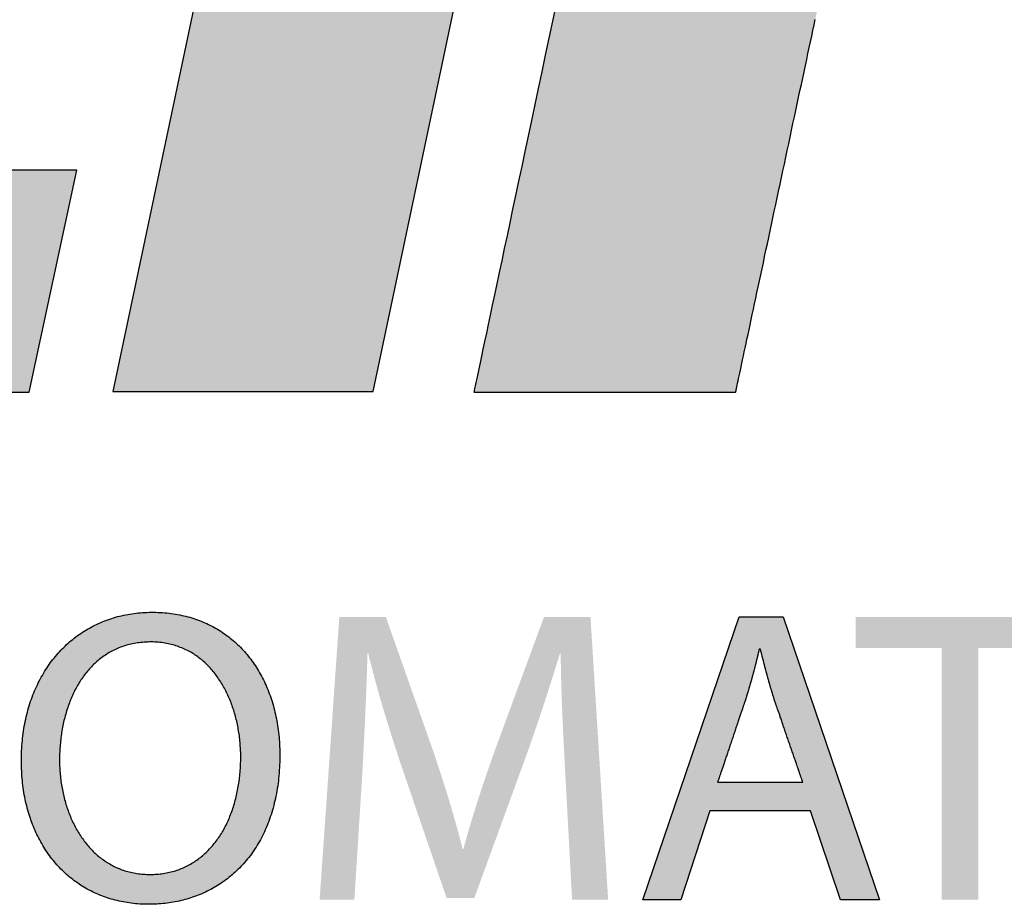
# Model space of a CAD drawing. Extents: x 104 to 429, y -181 to 40.
# Tile 3 of 16: x 298.75 to 302.76, y -128.88 to -125.28. Entities that reach past the tile are written whole.
import ezdxf

# ---------------------------------------------------------------- set-up
doc = ezdxf.new("R2010")
doc.units = 0
doc.layers.get('0').update_dxf_attribs({"linetype": 'CONTINUOUS'})
doc.layers.add('SHEET', color=5, linetype='CONTINUOUS')

# ---------------------------------------------------------------- blocks, each defined once
blk = doc.blocks.new('A$C6A2E5979')
at = {"linetype": 'Continuous'}
for points in [[(22.763, 24.36), (19.225, 24.36), (15.625, 7.297), (19.163, 7.297)], [(15.134, 10.3), (6.149, 10.3), (17.472, 21.542), (18.066, 24.349), (5.022, 24.349), (4.385, 21.333), (12.964, 21.333), (1.808, 10.3), (1.16, 7.286), (14.487, 7.286)]]:
    blk.add_hatch(color=256, dxfattribs=at).paths.add_polyline_path(points)
h = blk.add_hatch(color=256, dxfattribs=at)
edge = h.paths.add_edge_path()
edge.add_spline(control_points=[(25.403, 13.443), (25.403, 13.443), (29.484, 13.443), (29.484, 13.443), (34.076, 13.443), (35.755, 17.336), (36.09, 18.88), (36.8, 22.23), (35.254, 24.349), (31.946, 24.349), (31.946, 24.349), (24.151, 24.349), (24.151, 24.349), (24.151, 24.349), (20.53, 7.286), (20.53, 7.286), (20.53, 7.286), (24.088, 7.286), (24.088, 7.286), (24.088, 7.286), (25.403, 13.443), (25.403, 13.443)], knot_values=[0, 0, 0, 0, 1, 1, 1, 2, 2, 2, 3, 3, 3, 4, 4, 4, 5, 5, 5, 6, 6, 6, 7, 7, 7, 7], degree=3, periodic=0)
edge = h.paths.add_edge_path(flags=16)
edge.add_spline(control_points=[(26.029, 16.387), (26.029, 16.387), (27.094, 21.396), (27.094, 21.396), (27.094, 21.396), (29.921, 21.396), (29.921, 21.396), (32.124, 21.396), (32.905, 20.706), (32.552, 19.048), (32.395, 18.285), (31.988, 16.387), (29.327, 16.387), (29.327, 16.387), (26.029, 16.387), (26.029, 16.387)], knot_values=[0, 0, 0, 0, 1, 1, 1, 2, 2, 2, 3, 3, 3, 4, 4, 4, 5, 5, 5, 5], degree=3, periodic=0)
h = blk.add_hatch(color=256, dxfattribs=at)
edge = h.paths.add_edge_path()
edge.add_spline(control_points=[(16.109, 0.33), (15.088, 0.33), (14.381, 1.117), (14.381, 2.279), (14.381, 3.499), (15.133, 4.297), (16.159, 4.297), (17.214, 4.297), (17.893, 3.493), (17.893, 2.354), (17.893, 1.036), (17.088, 0.33), (16.114, 0.33), (16.114, 0.33), (16.109, 0.33), (16.109, 0.33)], knot_values=[0, 0, 0, 0, 1, 1, 1, 2, 2, 2, 3, 3, 3, 4, 4, 4, 5, 5, 5, 5], degree=3, periodic=0)
edge = h.paths.add_edge_path(flags=16)
edge.add_spline(control_points=[(16.13, 0.736), (16.918, 0.736), (17.362, 1.459), (17.362, 2.33), (17.362, 3.095), (16.963, 3.893), (16.136, 3.893), (15.31, 3.893), (14.9, 3.121), (14.9, 2.29), (14.9, 1.482), (15.344, 0.736), (16.124, 0.736), (16.124, 0.736), (16.13, 0.736), (16.13, 0.736)], knot_values=[0, 0, 0, 0, 1, 1, 1, 2, 2, 2, 3, 3, 3, 4, 4, 4, 5, 5, 5, 5], degree=3, periodic=0)
h = blk.add_hatch(color=256, dxfattribs=at)
h.dxf.hatch_style = 2
edge = h.paths.add_edge_path()
edge.add_spline(control_points=[(21.774, 2.08), (21.745, 2.615), (21.711, 3.267), (21.711, 3.737), (21.711, 3.737), (21.7, 3.737), (21.7, 3.737), (21.562, 3.292), (21.409, 2.809), (21.216, 2.279), (21.216, 2.279), (20.536, 0.415), (20.536, 0.415), (20.536, 0.415), (20.16, 0.415), (20.16, 0.415), (20.16, 0.415), (19.533, 2.246), (19.533, 2.246), (19.351, 2.793), (19.204, 3.284), (19.095, 3.737), (19.095, 3.737), (19.084, 3.737), (19.084, 3.737), (19.073, 3.26), (19.043, 2.62), (19.01, 2.039), (19.01, 2.039), (18.906, 0.393), (18.906, 0.393), (18.906, 0.393), (18.434, 0.393), (18.434, 0.393), (18.434, 0.393), (18.702, 4.233), (18.702, 4.233), (18.702, 4.233), (19.334, 4.233), (19.334, 4.233), (19.334, 4.233), (19.99, 2.375), (19.99, 2.375), (20.15, 1.903), (20.275, 1.482), (20.377, 1.083), (20.377, 1.083), (20.389, 1.083), (20.389, 1.083), (20.491, 1.471), (20.629, 1.893), (20.799, 2.375), (20.799, 2.375), (21.483, 4.233), (21.483, 4.233), (21.483, 4.233), (22.115, 4.233), (22.115, 4.233), (22.115, 4.233), (22.355, 0.393), (22.355, 0.393), (22.355, 0.393), (21.865, 0.393), (21.865, 0.393), (21.865, 0.393), (21.774, 2.08), (21.774, 2.08)], knot_values=[0, 0, 0, 0, 1, 1, 1, 2, 2, 2, 3, 3, 3, 4, 4, 4, 5, 5, 5, 6, 6, 6, 7, 7, 7, 8, 8, 8, 9, 9, 9, 10, 10, 10, 11, 11, 11, 12, 12, 12, 13, 13, 13, 14, 14, 14, 15, 15, 15, 16, 16, 16, 17, 17, 17, 18, 18, 18, 19, 19, 19, 20, 20, 20, 21, 21, 21, 22, 22, 22, 22], degree=3, periodic=0)
h = blk.add_hatch(color=256, dxfattribs=at)
h.paths.add_polyline_path([(23.739, 1.601), (23.341, 0.393), (22.828, 0.393), (24.134, 4.233), (24.732, 4.233), (26.043, 0.393), (25.513, 0.393), (25.103, 1.601)])
edge = h.paths.add_edge_path(flags=16)
edge.add_spline(control_points=[(25, 1.988), (25, 1.988), (24.618, 3.095), (24.618, 3.095), (24.538, 3.344), (24.481, 3.573), (24.424, 3.794), (24.424, 3.794), (24.407, 3.794), (24.407, 3.794), (24.356, 3.573), (24.293, 3.335), (24.218, 3.099), (24.218, 3.099), (23.842, 1.988), (23.842, 1.988), (23.842, 1.988), (25, 1.988), (25, 1.988)], knot_values=[0, 0, 0, 0, 1, 1, 1, 2, 2, 2, 3, 3, 3, 4, 4, 4, 5, 5, 5, 6, 6, 6, 6], degree=3, periodic=0)
h = blk.add_hatch(color=256, dxfattribs=at)
h.dxf.hatch_style = 2
h.paths.add_polyline_path([(26.888, 3.811), (25.72, 3.811), (25.72, 4.233), (28.564, 4.233), (28.564, 3.811), (27.388, 3.811), (27.388, 0.393), (26.888, 0.393)])
for points in [[(22.763, 24.36), (19.225, 24.36), (15.625, 7.297), (19.163, 7.297)], [(15.134, 10.3), (6.149, 10.3), (17.472, 21.542), (18.066, 24.349), (5.022, 24.349), (4.385, 21.333), (12.964, 21.333), (1.808, 10.3), (1.16, 7.286), (14.487, 7.286)], [(23.739, 1.601), (23.341, 0.393), (22.828, 0.393), (24.134, 4.233), (24.732, 4.233), (26.043, 0.393), (25.513, 0.393), (25.103, 1.601)]]:
    blk.add_lwpolyline(points, close=True)
for points in [[(21.65, 12.562, 0), (21.599, 12.325, 0), (21.55, 12.092, 0), (21.501, 11.862, 0), (21.453, 11.635, 0), (21.405, 11.411, 0), (21.359, 11.191, 0), (21.313, 10.975, 0), (21.268, 10.763, 0), (21.224, 10.555, 0), (21.181, 10.352, 0), (21.138, 10.153, 0), (21.097, 9.959, 0), (21.057, 9.77, 0), (21.018, 9.587, 0), (20.981, 9.409, 0), (20.944, 9.237, 0), (20.909, 9.07, 0), (20.875, 8.91, 0), (20.842, 8.756, 0), (20.811, 8.608, 0), (20.781, 8.467, 0), (20.752, 8.333, 0), (20.725, 8.206, 0), (20.7, 8.087, 0), (20.676, 7.974, 0), (20.654, 7.87, 0), (20.633, 7.773, 0), (20.615, 7.685, 0), (20.598, 7.605, 0), (20.582, 7.533, 0), (20.569, 7.47, 0), (20.558, 7.416, 0), (20.548, 7.371, 0), (20.541, 7.335, 0), (20.535, 7.309, 0), (20.532, 7.293, 0), (20.53, 7.286, 0), (20.531, 7.286, 0), (20.534, 7.286, 0), (20.539, 7.286, 0), (20.546, 7.286, 0), (20.554, 7.286, 0), (20.565, 7.286, 0), (20.578, 7.286, 0), (20.592, 7.286, 0), (20.608, 7.286, 0), (20.626, 7.286, 0), (20.646, 7.286, 0), (20.667, 7.286, 0), (20.69, 7.286, 0), (20.715, 7.286, 0), (20.741, 7.286, 0), (20.768, 7.286, 0), (20.797, 7.286, 0), (20.828, 7.286, 0), (20.859, 7.286, 0), (20.892, 7.286, 0), (20.927, 7.286, 0), (20.962, 7.286, 0), (20.999, 7.286, 0), (21.037, 7.286, 0), (21.076, 7.286, 0), (21.116, 7.286, 0), (21.157, 7.286, 0), (21.2, 7.286, 0), (21.243, 7.286, 0), (21.287, 7.286, 0), (21.331, 7.286, 0), (21.377, 7.286, 0), (21.424, 7.286, 0), (21.471, 7.286, 0), (21.519, 7.286, 0), (21.567, 7.286, 0), (21.616, 7.286, 0), (21.666, 7.286, 0), (21.716, 7.286, 0), (21.767, 7.286, 0), (21.818, 7.286, 0), (21.869, 7.286, 0), (21.921, 7.286, 0), (21.973, 7.286, 0), (22.026, 7.286, 0), (22.078, 7.286, 0), (22.131, 7.286, 0), (22.184, 7.286, 0), (22.237, 7.286, 0), (22.29, 7.286, 0), (22.343, 7.286, 0), (22.397, 7.286, 0), (22.45, 7.286, 0), (22.503, 7.286, 0), (22.555, 7.286, 0), (22.608, 7.286, 0), (22.66, 7.286, 0), (22.712, 7.286, 0), (22.764, 7.286, 0), (22.815, 7.286, 0), (22.866, 7.286, 0), (22.917, 7.286, 0), (22.967, 7.286, 0), (23.017, 7.286, 0), (23.065, 7.286, 0), (23.114, 7.286, 0), (23.161, 7.286, 0), (23.208, 7.286, 0), (23.255, 7.286, 0), (23.3, 7.286, 0), (23.345, 7.286, 0), (23.388, 7.286, 0), (23.431, 7.286, 0), (23.473, 7.286, 0), (23.514, 7.286, 0), (23.554, 7.286, 0), (23.592, 7.286, 0), (23.63, 7.286, 0), (23.666, 7.286, 0), (23.702, 7.286, 0), (23.736, 7.286, 0), (23.768, 7.286, 0), (23.8, 7.286, 0), (23.83, 7.286, 0), (23.858, 7.286, 0), (23.885, 7.286, 0), (23.911, 7.286, 0), (23.935, 7.286, 0), (23.958, 7.286, 0), (23.978, 7.286, 0), (23.998, 7.286, 0), (24.015, 7.286, 0), (24.031, 7.286, 0), (24.045, 7.286, 0), (24.057, 7.286, 0), (24.067, 7.286, 0), (24.075, 7.286, 0), (24.082, 7.286, 0), (24.086, 7.286, 0), (24.088, 7.286, 0), (24.088, 7.287, 0), (24.089, 7.29, 0), (24.091, 7.297, 0), (24.093, 7.307, 0), (24.096, 7.321, 0), (24.1, 7.338, 0), (24.104, 7.359, 0), (24.109, 7.382, 0), (24.115, 7.409, 0), (24.121, 7.439, 0), (24.128, 7.472, 0), (24.136, 7.507, 0), (24.144, 7.546, 0), (24.153, 7.587, 0), (24.162, 7.631, 0), (24.172, 7.678, 0), (24.182, 7.727, 0), (24.193, 7.778, 0), (24.205, 7.832, 0), (24.217, 7.888, 0), (24.229, 7.947, 0), (24.242, 8.008, 0), (24.256, 8.07, 0), (24.27, 8.135, 0), (24.284, 8.202, 0), (24.299, 8.271, 0), (24.314, 8.341, 0), (24.329, 8.413, 0), (24.345, 8.487, 0), (24.361, 8.563, 0), (24.377, 8.639, 0), (24.394, 8.718, 0), (24.411, 8.798, 0), (24.428, 8.879, 0), (24.446, 8.961, 0), (24.464, 9.044, 0), (24.482, 9.129, 0), (24.5, 9.214, 0), (24.519, 9.301, 0), (24.537, 9.388, 0), (24.556, 9.476, 0), (24.575, 9.565, 0), (24.594, 9.655, 0), (24.613, 9.745, 0), (24.633, 9.835, 0), (24.652, 9.926, 0), (24.672, 10.017, 0), (24.691, 10.109, 0), (24.711, 10.201, 0), (24.73, 10.293, 0), (24.75, 10.384, 0), (24.77, 10.476, 0), (24.789, 10.568, 0), (24.809, 10.66, 0), (24.828, 10.751, 0), (24.848, 10.843, 0), (24.867, 10.933, 0), (24.886, 11.024, 0), (24.906, 11.113, 0), (24.925, 11.203, 0), (24.944, 11.291, 0), (24.962, 11.379, 0), (24.981, 11.466, 0), (24.999, 11.552, 0), (25.017, 11.637, 0), (25.035, 11.721, 0), (25.053, 11.804, 0), (25.071, 11.886, 0), (25.088, 11.966, 0), (25.105, 12.045, 0), (25.121, 12.123, 0), (25.138, 12.199, 0), (25.153, 12.274, 0), (25.169, 12.347, 0)], [(16.109, 0.33, 0), (16.079, 0.331, 0), (16.049, 0.331, 0), (16.02, 0.332, 0), (15.99, 0.334, 0), (15.961, 0.336, 0), (15.932, 0.338, 0), (15.904, 0.341, 0), (15.875, 0.345, 0), (15.847, 0.348, 0), (15.818, 0.353, 0), (15.791, 0.357, 0), (15.763, 0.362, 0), (15.735, 0.368, 0), (15.708, 0.374, 0), (15.681, 0.38, 0), (15.654, 0.387, 0), (15.627, 0.394, 0), (15.601, 0.401, 0), (15.574, 0.409, 0), (15.548, 0.418, 0), (15.523, 0.426, 0), (15.497, 0.436, 0), (15.472, 0.445, 0), (15.447, 0.455, 0), (15.422, 0.466, 0), (15.397, 0.476, 0), (15.373, 0.488, 0), (15.348, 0.499, 0), (15.325, 0.511, 0), (15.301, 0.523, 0), (15.277, 0.536, 0), (15.254, 0.549, 0), (15.231, 0.563, 0), (15.209, 0.576, 0), (15.186, 0.591, 0), (15.164, 0.605, 0), (15.142, 0.62, 0), (15.12, 0.636, 0), (15.099, 0.651, 0), (15.078, 0.667, 0), (15.057, 0.684, 0), (15.037, 0.7, 0), (15.016, 0.718, 0), (14.996, 0.735, 0), (14.976, 0.753, 0), (14.957, 0.771, 0), (14.938, 0.79, 0), (14.919, 0.808, 0), (14.9, 0.828, 0), (14.882, 0.847, 0), (14.864, 0.867, 0), (14.846, 0.887, 0), (14.829, 0.908, 0), (14.812, 0.929, 0), (14.795, 0.95, 0), (14.778, 0.971, 0), (14.762, 0.993, 0), (14.746, 1.015, 0), (14.73, 1.038, 0), (14.715, 1.061, 0), (14.7, 1.084, 0), (14.685, 1.107, 0), (14.671, 1.131, 0), (14.657, 1.155, 0), (14.643, 1.179, 0), (14.63, 1.204, 0), (14.617, 1.229, 0), (14.604, 1.254, 0), (14.591, 1.28, 0), (14.579, 1.305, 0), (14.567, 1.332, 0), (14.556, 1.358, 0), (14.545, 1.385, 0), (14.534, 1.412, 0), (14.524, 1.439, 0), (14.514, 1.466, 0), (14.504, 1.494, 0), (14.495, 1.522, 0), (14.486, 1.551, 0), (14.477, 1.579, 0), (14.469, 1.608, 0), (14.461, 1.637, 0), (14.453, 1.667, 0), (14.446, 1.696, 0), (14.439, 1.726, 0), (14.433, 1.756, 0), (14.427, 1.787, 0), (14.421, 1.818, 0), (14.416, 1.848, 0), (14.411, 1.88, 0), (14.406, 1.911, 0), (14.402, 1.943, 0), (14.398, 1.975, 0), (14.394, 2.007, 0), (14.391, 2.039, 0), (14.389, 2.072, 0), (14.386, 2.105, 0), (14.385, 2.138, 0), (14.383, 2.171, 0), (14.382, 2.204, 0), (14.381, 2.238, 0), (14.381, 2.272, 0), (14.381, 2.307, 0), (14.382, 2.343, 0), (14.383, 2.378, 0), (14.384, 2.413, 0), (14.386, 2.448, 0), (14.388, 2.482, 0), (14.391, 2.517, 0), (14.394, 2.551, 0), (14.397, 2.584, 0), (14.401, 2.618, 0), (14.406, 2.651, 0), (14.41, 2.684, 0), (14.415, 2.717, 0), (14.421, 2.749, 0), (14.427, 2.781, 0), (14.433, 2.813, 0), (14.44, 2.845, 0), (14.447, 2.876, 0), (14.454, 2.907, 0), (14.462, 2.938, 0), (14.47, 2.968, 0), (14.479, 2.998, 0), (14.488, 3.028, 0), (14.497, 3.058, 0), (14.507, 3.087, 0), (14.517, 3.116, 0), (14.528, 3.145, 0), (14.538, 3.173, 0), (14.55, 3.201, 0), (14.561, 3.229, 0), (14.573, 3.257, 0), (14.585, 3.284, 0), (14.598, 3.311, 0), (14.611, 3.337, 0), (14.624, 3.363, 0), (14.637, 3.389, 0), (14.651, 3.415, 0), (14.666, 3.44, 0), (14.68, 3.465, 0), (14.695, 3.49, 0), (14.71, 3.514, 0), (14.726, 3.538, 0), (14.742, 3.562, 0), (14.758, 3.585, 0), (14.774, 3.608, 0), (14.791, 3.631, 0), (14.808, 3.653, 0), (14.826, 3.675, 0), (14.843, 3.697, 0), (14.862, 3.718, 0), (14.88, 3.739, 0), (14.898, 3.76, 0), (14.917, 3.78, 0), (14.937, 3.8, 0), (14.956, 3.819, 0), (14.976, 3.838, 0), (14.996, 3.857, 0), (15.016, 3.876, 0), (15.037, 3.894, 0), (15.058, 3.912, 0), (15.079, 3.929, 0), (15.1, 3.946, 0), (15.122, 3.963, 0), (15.144, 3.979, 0), (15.166, 3.995, 0), (15.189, 4.01, 0), (15.212, 4.025, 0), (15.235, 4.04, 0), (15.258, 4.054, 0), (15.281, 4.068, 0), (15.305, 4.082, 0), (15.329, 4.095, 0), (15.353, 4.108, 0), (15.378, 4.12, 0), (15.402, 4.132, 0), (15.427, 4.143, 0), (15.452, 4.155, 0), (15.478, 4.165, 0), (15.503, 4.176, 0), (15.529, 4.186, 0), (15.555, 4.195, 0), (15.581, 4.204, 0), (15.608, 4.213, 0), (15.635, 4.221, 0), (15.661, 4.229, 0), (15.689, 4.237, 0), (15.716, 4.244, 0), (15.743, 4.25, 0), (15.771, 4.256, 0), (15.799, 4.262, 0), (15.827, 4.267, 0), (15.855, 4.272, 0), (15.884, 4.277, 0), (15.912, 4.281, 0), (15.941, 4.284, 0), (15.97, 4.287, 0), (15.999, 4.29, 0), (16.028, 4.292, 0), (16.058, 4.294, 0), (16.088, 4.295, 0), (16.117, 4.296, 0), (16.147, 4.297, 0), (16.178, 4.297, 0), (16.209, 4.296, 0), (16.239, 4.295, 0), (16.269, 4.294, 0), (16.299, 4.292, 0), (16.329, 4.29, 0), (16.359, 4.287, 0), (16.388, 4.284, 0), (16.417, 4.28, 0), (16.446, 4.276, 0), (16.475, 4.271, 0), (16.504, 4.266, 0), (16.532, 4.261, 0), (16.56, 4.255, 0), (16.587, 4.249, 0), (16.615, 4.242, 0), (16.642, 4.235, 0), (16.669, 4.228, 0), (16.696, 4.22, 0), (16.723, 4.211, 0), (16.749, 4.203, 0), (16.775, 4.193, 0), (16.801, 4.184, 0), (16.826, 4.174, 0), (16.851, 4.164, 0), (16.876, 4.153, 0), (16.901, 4.142, 0), (16.926, 4.13, 0), (16.95, 4.118, 0), (16.974, 4.106, 0), (16.998, 4.093, 0), (17.021, 4.08, 0), (17.044, 4.067, 0), (17.067, 4.053, 0), (17.09, 4.039, 0), (17.112, 4.024, 0), (17.134, 4.009, 0), (17.156, 3.994, 0), (17.177, 3.978, 0), (17.198, 3.962, 0), (17.219, 3.946, 0), (17.24, 3.929, 0), (17.26, 3.912, 0), (17.28, 3.894, 0), (17.3, 3.877, 0), (17.32, 3.858, 0), (17.339, 3.84, 0), (17.358, 3.821, 0), (17.376, 3.802, 0), (17.395, 3.782, 0), (17.413, 3.763, 0), (17.43, 3.742, 0), (17.448, 3.722, 0), (17.465, 3.701, 0), (17.482, 3.68, 0), (17.498, 3.659, 0), (17.514, 3.637, 0), (17.53, 3.615, 0), (17.546, 3.592, 0), (17.561, 3.57, 0), (17.576, 3.547, 0), (17.591, 3.523, 0), (17.605, 3.5, 0), (17.619, 3.476, 0), (17.632, 3.452, 0), (17.646, 3.427, 0), (17.659, 3.402, 0), (17.671, 3.377, 0), (17.684, 3.352, 0), (17.696, 3.326, 0), (17.707, 3.301, 0), (17.718, 3.274, 0), (17.729, 3.248, 0), (17.74, 3.221, 0), (17.75, 3.194, 0), (17.76, 3.167, 0), (17.77, 3.139, 0), (17.779, 3.112, 0), (17.788, 3.084, 0), (17.797, 3.055, 0), (17.805, 3.027, 0), (17.813, 2.998, 0), (17.82, 2.969, 0), (17.827, 2.94, 0), (17.834, 2.91, 0), (17.841, 2.88, 0), (17.847, 2.85, 0), (17.852, 2.82, 0), (17.858, 2.79, 0), (17.863, 2.759, 0), (17.867, 2.728, 0), (17.871, 2.697, 0), (17.875, 2.666, 0), (17.879, 2.634, 0), (17.882, 2.602, 0), (17.885, 2.57, 0), (17.887, 2.538, 0), (17.889, 2.505, 0), (17.89, 2.473, 0), (17.892, 2.44, 0), (17.892, 2.407, 0), (17.893, 2.374, 0), (17.893, 2.338, 0), (17.892, 2.3, 0), (17.892, 2.262, 0), (17.89, 2.224, 0), (17.889, 2.187, 0), (17.886, 2.15, 0), (17.884, 2.113, 0), (17.881, 2.077, 0), (17.877, 2.041, 0), (17.873, 2.006, 0), (17.869, 1.97, 0), (17.864, 1.936, 0), (17.859, 1.901, 0), (17.853, 1.867, 0), (17.847, 1.833, 0), (17.84, 1.8, 0), (17.833, 1.767, 0), (17.826, 1.734, 0), (17.818, 1.702, 0), (17.81, 1.67, 0), (17.802, 1.638, 0), (17.793, 1.607, 0), (17.784, 1.576, 0), (17.774, 1.546, 0), (17.764, 1.516, 0), (17.754, 1.486, 0), (17.743, 1.457, 0), (17.732, 1.427, 0), (17.72, 1.399, 0), (17.708, 1.371, 0), (17.696, 1.343, 0), (17.683, 1.315, 0), (17.67, 1.288, 0), (17.657, 1.261, 0), (17.644, 1.235, 0), (17.63, 1.208, 0), (17.615, 1.183, 0), (17.601, 1.157, 0), (17.586, 1.132, 0), (17.57, 1.108, 0), (17.555, 1.084, 0), (17.539, 1.06, 0), (17.523, 1.036, 0), (17.506, 1.013, 0), (17.489, 0.99, 0), (17.472, 0.968, 0), (17.455, 0.946, 0), (17.437, 0.924, 0), (17.419, 0.903, 0), (17.401, 0.882, 0), (17.382, 0.862, 0), (17.363, 0.842, 0), (17.344, 0.822, 0), (17.324, 0.803, 0), (17.305, 0.784, 0), (17.285, 0.765, 0), (17.264, 0.747, 0), (17.244, 0.729, 0), (17.223, 0.712, 0), (17.202, 0.695, 0), (17.181, 0.678, 0), (17.159, 0.662, 0), (17.137, 0.646, 0), (17.115, 0.63, 0), (17.093, 0.615, 0), (17.071, 0.6, 0), (17.048, 0.586, 0), (17.025, 0.572, 0), (17.002, 0.558, 0), (16.979, 0.545, 0), (16.955, 0.532, 0), (16.931, 0.52, 0), (16.907, 0.508, 0), (16.883, 0.496, 0), (16.859, 0.485, 0), (16.834, 0.474, 0), (16.809, 0.464, 0), (16.784, 0.454, 0), (16.759, 0.444, 0), (16.734, 0.435, 0), (16.708, 0.426, 0), (16.682, 0.417, 0), (16.656, 0.409, 0), (16.63, 0.401, 0), (16.604, 0.394, 0), (16.578, 0.387, 0), (16.551, 0.381, 0), (16.525, 0.374, 0), (16.498, 0.369, 0), (16.471, 0.363, 0), (16.444, 0.358, 0), (16.416, 0.354, 0), (16.389, 0.35, 0), (16.362, 0.346, 0), (16.334, 0.343, 0), (16.306, 0.34, 0), (16.278, 0.337, 0), (16.25, 0.335, 0), (16.222, 0.333, 0), (16.194, 0.332, 0), (16.166, 0.331, 0), (16.137, 0.331, 0), (16.114, 0.33, 0), (16.114, 0.33, 0), (16.114, 0.33, 0), (16.114, 0.33, 0), (16.114, 0.33, 0), (16.114, 0.33, 0), (16.114, 0.33, 0), (16.114, 0.33, 0), (16.114, 0.33, 0), (16.114, 0.33, 0), (16.114, 0.33, 0), (16.114, 0.33, 0), (16.114, 0.33, 0), (16.114, 0.33, 0), (16.114, 0.33, 0), (16.114, 0.33, 0), (16.114, 0.33, 0), (16.114, 0.33, 0), (16.114, 0.33, 0), (16.114, 0.33, 0), (16.114, 0.33, 0), (16.114, 0.33, 0), (16.114, 0.33, 0), (16.114, 0.33, 0), (16.113, 0.33, 0), (16.113, 0.33, 0), (16.113, 0.33, 0), (16.113, 0.33, 0), (16.113, 0.33, 0), (16.113, 0.33, 0), (16.113, 0.33, 0), (16.113, 0.33, 0), (16.113, 0.33, 0), (16.113, 0.33, 0), (16.113, 0.33, 0), (16.113, 0.33, 0), (16.113, 0.33, 0), (16.113, 0.33, 0), (16.113, 0.33, 0), (16.112, 0.33, 0), (16.112, 0.33, 0), (16.112, 0.33, 0), (16.112, 0.33, 0), (16.112, 0.33, 0), (16.112, 0.33, 0), (16.112, 0.33, 0), (16.112, 0.33, 0), (16.112, 0.33, 0), (16.112, 0.33, 0), (16.112, 0.33, 0), (16.112, 0.33, 0), (16.111, 0.33, 0), (16.111, 0.33, 0), (16.111, 0.33, 0), (16.111, 0.33, 0), (16.111, 0.33, 0), (16.111, 0.33, 0), (16.111, 0.33, 0), (16.111, 0.33, 0), (16.111, 0.33, 0), (16.111, 0.33, 0), (16.111, 0.33, 0), (16.111, 0.33, 0), (16.111, 0.33, 0), (16.11, 0.33, 0), (16.11, 0.33, 0), (16.11, 0.33, 0), (16.11, 0.33, 0), (16.11, 0.33, 0), (16.11, 0.33, 0), (16.11, 0.33, 0), (16.11, 0.33, 0), (16.11, 0.33, 0), (16.11, 0.33, 0), (16.11, 0.33, 0), (16.11, 0.33, 0), (16.11, 0.33, 0), (16.11, 0.33, 0), (16.109, 0.33, 0), (16.109, 0.33, 0), (16.109, 0.33, 0), (16.109, 0.33, 0), (16.109, 0.33, 0), (16.109, 0.33, 0), (16.109, 0.33, 0), (16.109, 0.33, 0), (16.109, 0.33, 0), (16.109, 0.33, 0), (16.109, 0.33, 0), (16.109, 0.33, 0), (16.109, 0.33, 0), (16.109, 0.33, 0), (16.109, 0.33, 0), (16.109, 0.33, 0), (16.109, 0.33, 0), (16.109, 0.33, 0), (16.109, 0.33, 0), (16.109, 0.33, 0), (16.109, 0.33, 0), (16.109, 0.33, 0), (16.109, 0.33, 0), (16.109, 0.33, 0), (16.109, 0.33, 0)], [(16.13, 0.736, 0), (16.153, 0.736, 0), (16.176, 0.737, 0), (16.199, 0.738, 0), (16.221, 0.739, 0), (16.244, 0.741, 0), (16.266, 0.743, 0), (16.287, 0.746, 0), (16.309, 0.749, 0), (16.33, 0.752, 0), (16.352, 0.756, 0), (16.373, 0.76, 0), (16.393, 0.765, 0), (16.414, 0.77, 0), (16.434, 0.775, 0), (16.455, 0.781, 0), (16.475, 0.787, 0), (16.494, 0.793, 0), (16.514, 0.8, 0), (16.533, 0.807, 0), (16.552, 0.815, 0), (16.571, 0.822, 0), (16.59, 0.831, 0), (16.609, 0.839, 0), (16.627, 0.848, 0), (16.645, 0.857, 0), (16.663, 0.867, 0), (16.681, 0.877, 0), (16.698, 0.887, 0), (16.715, 0.897, 0), (16.732, 0.908, 0), (16.749, 0.919, 0), (16.766, 0.931, 0), (16.782, 0.943, 0), (16.798, 0.955, 0), (16.814, 0.967, 0), (16.83, 0.98, 0), (16.846, 0.993, 0), (16.861, 1.006, 0), (16.876, 1.02, 0), (16.891, 1.034, 0), (16.906, 1.048, 0), (16.92, 1.062, 0), (16.934, 1.077, 0), (16.948, 1.092, 0), (16.962, 1.107, 0), (16.976, 1.123, 0), (16.989, 1.139, 0), (17.002, 1.155, 0), (17.015, 1.171, 0), (17.028, 1.188, 0), (17.04, 1.205, 0), (17.052, 1.222, 0), (17.064, 1.239, 0), (17.076, 1.257, 0), (17.087, 1.275, 0), (17.099, 1.293, 0), (17.11, 1.311, 0), (17.121, 1.329, 0), (17.131, 1.348, 0), (17.142, 1.367, 0), (17.152, 1.386, 0), (17.162, 1.406, 0), (17.171, 1.426, 0), (17.181, 1.445, 0), (17.19, 1.465, 0), (17.199, 1.486, 0), (17.208, 1.506, 0), (17.216, 1.527, 0), (17.224, 1.548, 0), (17.233, 1.569, 0), (17.24, 1.59, 0), (17.248, 1.612, 0), (17.255, 1.633, 0), (17.262, 1.655, 0), (17.269, 1.677, 0), (17.276, 1.699, 0), (17.282, 1.721, 0), (17.288, 1.744, 0), (17.294, 1.767, 0), (17.3, 1.789, 0), (17.305, 1.812, 0), (17.31, 1.835, 0), (17.315, 1.859, 0), (17.32, 1.882, 0), (17.324, 1.906, 0), (17.328, 1.929, 0), (17.332, 1.953, 0), (17.336, 1.977, 0), (17.34, 2.001, 0), (17.343, 2.026, 0), (17.346, 2.05, 0), (17.348, 2.074, 0), (17.351, 2.099, 0), (17.353, 2.124, 0), (17.355, 2.149, 0), (17.357, 2.173, 0), (17.358, 2.198, 0), (17.359, 2.224, 0), (17.36, 2.249, 0), (17.361, 2.274, 0), (17.361, 2.3, 0), (17.362, 2.325, 0), (17.361, 2.348, 0), (17.361, 2.371, 0), (17.361, 2.393, 0), (17.36, 2.416, 0), (17.359, 2.438, 0), (17.358, 2.461, 0), (17.356, 2.483, 0), (17.355, 2.506, 0), (17.353, 2.528, 0), (17.351, 2.55, 0), (17.348, 2.573, 0), (17.346, 2.595, 0), (17.343, 2.618, 0), (17.34, 2.64, 0), (17.336, 2.662, 0), (17.333, 2.684, 0), (17.329, 2.706, 0), (17.325, 2.728, 0), (17.321, 2.751, 0), (17.316, 2.772, 0), (17.312, 2.794, 0), (17.307, 2.816, 0), (17.302, 2.838, 0), (17.296, 2.859, 0), (17.291, 2.881, 0), (17.285, 2.902, 0), (17.279, 2.924, 0), (17.272, 2.945, 0), (17.266, 2.966, 0), (17.259, 2.987, 0), (17.252, 3.008, 0), (17.245, 3.029, 0), (17.237, 3.049, 0), (17.23, 3.07, 0), (17.222, 3.09, 0), (17.213, 3.11, 0), (17.205, 3.131, 0), (17.196, 3.15, 0), (17.188, 3.17, 0), (17.178, 3.19, 0), (17.169, 3.209, 0), (17.159, 3.228, 0), (17.15, 3.248, 0), (17.14, 3.266, 0), (17.129, 3.285, 0), (17.119, 3.304, 0), (17.108, 3.322, 0), (17.097, 3.34, 0), (17.086, 3.358, 0), (17.074, 3.376, 0), (17.062, 3.393, 0), (17.05, 3.41, 0), (17.038, 3.428, 0), (17.026, 3.444, 0), (17.013, 3.461, 0), (17, 3.477, 0), (16.987, 3.493, 0), (16.974, 3.509, 0), (16.96, 3.525, 0), (16.946, 3.54, 0), (16.932, 3.555, 0), (16.918, 3.57, 0), (16.903, 3.585, 0), (16.888, 3.599, 0), (16.873, 3.613, 0), (16.858, 3.627, 0), (16.842, 3.64, 0), (16.827, 3.653, 0), (16.811, 3.666, 0), (16.794, 3.679, 0), (16.778, 3.691, 0), (16.761, 3.703, 0), (16.744, 3.715, 0), (16.727, 3.726, 0), (16.709, 3.737, 0), (16.692, 3.748, 0), (16.674, 3.758, 0), (16.655, 3.768, 0), (16.637, 3.777, 0), (16.618, 3.787, 0), (16.599, 3.796, 0), (16.58, 3.804, 0), (16.561, 3.812, 0), (16.541, 3.82, 0), (16.521, 3.828, 0), (16.501, 3.835, 0), (16.481, 3.841, 0), (16.46, 3.848, 0), (16.439, 3.854, 0), (16.418, 3.859, 0), (16.397, 3.864, 0), (16.375, 3.869, 0), (16.354, 3.873, 0), (16.331, 3.877, 0), (16.309, 3.881, 0), (16.287, 3.884, 0), (16.264, 3.886, 0), (16.241, 3.889, 0), (16.217, 3.89, 0), (16.194, 3.892, 0), (16.17, 3.893, 0), (16.146, 3.893, 0), (16.122, 3.893, 0), (16.098, 3.892, 0), (16.074, 3.891, 0), (16.051, 3.89, 0), (16.027, 3.888, 0), (16.004, 3.886, 0), (15.981, 3.883, 0), (15.959, 3.88, 0), (15.937, 3.877, 0), (15.914, 3.873, 0), (15.893, 3.869, 0), (15.871, 3.864, 0), (15.85, 3.859, 0), (15.829, 3.854, 0), (15.808, 3.848, 0), (15.787, 3.842, 0), (15.767, 3.835, 0), (15.746, 3.828, 0), (15.726, 3.821, 0), (15.707, 3.813, 0), (15.687, 3.805, 0), (15.668, 3.796, 0), (15.649, 3.787, 0), (15.63, 3.778, 0), (15.612, 3.769, 0), (15.594, 3.759, 0), (15.576, 3.749, 0), (15.558, 3.738, 0), (15.54, 3.727, 0), (15.523, 3.716, 0), (15.506, 3.705, 0), (15.489, 3.693, 0), (15.472, 3.681, 0), (15.456, 3.668, 0), (15.44, 3.655, 0), (15.424, 3.642, 0), (15.408, 3.629, 0), (15.393, 3.615, 0), (15.378, 3.601, 0), (15.363, 3.587, 0), (15.348, 3.572, 0), (15.334, 3.557, 0), (15.319, 3.542, 0), (15.306, 3.527, 0), (15.292, 3.511, 0), (15.278, 3.495, 0), (15.265, 3.479, 0), (15.252, 3.463, 0), (15.239, 3.446, 0), (15.227, 3.429, 0), (15.214, 3.412, 0), (15.202, 3.394, 0), (15.19, 3.377, 0), (15.179, 3.359, 0), (15.167, 3.341, 0), (15.156, 3.322, 0), (15.145, 3.304, 0), (15.135, 3.285, 0), (15.124, 3.266, 0), (15.114, 3.247, 0), (15.104, 3.227, 0), (15.094, 3.208, 0), (15.085, 3.188, 0), (15.076, 3.168, 0), (15.067, 3.148, 0), (15.058, 3.127, 0), (15.049, 3.107, 0), (15.041, 3.086, 0), (15.033, 3.065, 0), (15.025, 3.044, 0), (15.018, 3.023, 0), (15.01, 3.002, 0), (15.003, 2.98, 0), (14.996, 2.958, 0), (14.99, 2.936, 0), (14.983, 2.914, 0), (14.977, 2.892, 0), (14.971, 2.87, 0), (14.965, 2.848, 0), (14.96, 2.825, 0), (14.955, 2.802, 0), (14.95, 2.78, 0), (14.945, 2.757, 0), (14.94, 2.734, 0), (14.936, 2.71, 0), (14.932, 2.687, 0), (14.928, 2.664, 0), (14.925, 2.64, 0), (14.921, 2.617, 0), (14.918, 2.593, 0), (14.916, 2.57, 0), (14.913, 2.546, 0), (14.911, 2.522, 0), (14.908, 2.498, 0), (14.906, 2.474, 0), (14.905, 2.45, 0), (14.903, 2.426, 0), (14.902, 2.402, 0), (14.901, 2.378, 0), (14.9, 2.353, 0), (14.9, 2.329, 0), (14.9, 2.305, 0), (14.9, 2.28, 0), (14.9, 2.257, 0), (14.9, 2.233, 0), (14.901, 2.21, 0), (14.902, 2.186, 0), (14.903, 2.163, 0), (14.905, 2.139, 0), (14.907, 2.116, 0), (14.909, 2.092, 0), (14.911, 2.069, 0), (14.913, 2.046, 0), (14.916, 2.023, 0), (14.919, 2, 0), (14.922, 1.977, 0), (14.926, 1.954, 0), (14.93, 1.931, 0), (14.934, 1.909, 0), (14.938, 1.886, 0), (14.942, 1.864, 0), (14.947, 1.841, 0), (14.952, 1.819, 0), (14.957, 1.797, 0), (14.963, 1.775, 0), (14.968, 1.753, 0), (14.974, 1.731, 0), (14.98, 1.71, 0), (14.987, 1.688, 0), (14.993, 1.667, 0), (15, 1.646, 0), (15.007, 1.625, 0), (15.015, 1.604, 0), (15.022, 1.583, 0), (15.03, 1.562, 0), (15.038, 1.542, 0), (15.047, 1.521, 0), (15.055, 1.501, 0), (15.064, 1.481, 0), (15.073, 1.462, 0), (15.082, 1.442, 0), (15.092, 1.422, 0), (15.101, 1.403, 0), (15.111, 1.384, 0), (15.121, 1.365, 0), (15.132, 1.347, 0), (15.142, 1.328, 0), (15.153, 1.31, 0), (15.164, 1.292, 0), (15.176, 1.274, 0), (15.187, 1.257, 0), (15.199, 1.239, 0), (15.211, 1.222, 0), (15.223, 1.205, 0), (15.236, 1.188, 0), (15.248, 1.172, 0), (15.261, 1.156, 0), (15.274, 1.14, 0), (15.287, 1.124, 0), (15.301, 1.108, 0), (15.315, 1.093, 0), (15.329, 1.078, 0), (15.343, 1.064, 0), (15.357, 1.049, 0), (15.372, 1.035, 0), (15.387, 1.021, 0), (15.402, 1.008, 0), (15.417, 0.994, 0), (15.433, 0.981, 0), (15.448, 0.968, 0), (15.464, 0.956, 0), (15.48, 0.944, 0), (15.497, 0.932, 0), (15.513, 0.921, 0), (15.53, 0.909, 0), (15.547, 0.898, 0), (15.564, 0.888, 0), (15.582, 0.878, 0), (15.599, 0.868, 0), (15.617, 0.858, 0), (15.635, 0.849, 0), (15.653, 0.84, 0), (15.672, 0.831, 0), (15.691, 0.823, 0), (15.709, 0.815, 0), (15.728, 0.807, 0), (15.748, 0.8, 0), (15.767, 0.793, 0), (15.787, 0.787, 0), (15.807, 0.781, 0), (15.827, 0.775, 0), (15.847, 0.77, 0), (15.868, 0.765, 0), (15.888, 0.76, 0), (15.909, 0.756, 0), (15.93, 0.752, 0), (15.952, 0.749, 0), (15.973, 0.746, 0), (15.995, 0.743, 0), (16.017, 0.741, 0), (16.039, 0.739, 0), (16.061, 0.738, 0), (16.083, 0.737, 0), (16.106, 0.736, 0), (16.124, 0.736, 0), (16.124, 0.736, 0), (16.124, 0.736, 0), (16.124, 0.736, 0), (16.124, 0.736, 0), (16.124, 0.736, 0), (16.124, 0.736, 0), (16.124, 0.736, 0), (16.124, 0.736, 0), (16.124, 0.736, 0), (16.124, 0.736, 0), (16.124, 0.736, 0), (16.124, 0.736, 0), (16.125, 0.736, 0), (16.125, 0.736, 0), (16.125, 0.736, 0), (16.125, 0.736, 0), (16.125, 0.736, 0), (16.125, 0.736, 0), (16.125, 0.736, 0), (16.125, 0.736, 0), (16.125, 0.736, 0), (16.125, 0.736, 0), (16.125, 0.736, 0), (16.125, 0.736, 0), (16.125, 0.736, 0), (16.125, 0.736, 0), (16.125, 0.736, 0), (16.125, 0.736, 0), (16.125, 0.736, 0), (16.126, 0.736, 0), (16.126, 0.736, 0), (16.126, 0.736, 0), (16.126, 0.736, 0), (16.126, 0.736, 0), (16.126, 0.736, 0), (16.126, 0.736, 0), (16.126, 0.736, 0), (16.126, 0.736, 0), (16.126, 0.736, 0), (16.126, 0.736, 0), (16.126, 0.736, 0), (16.127, 0.736, 0), (16.127, 0.736, 0), (16.127, 0.736, 0), (16.127, 0.736, 0), (16.127, 0.736, 0), (16.127, 0.736, 0), (16.127, 0.736, 0), (16.127, 0.736, 0), (16.127, 0.736, 0), (16.127, 0.736, 0), (16.127, 0.736, 0), (16.128, 0.736, 0), (16.128, 0.736, 0), (16.128, 0.736, 0), (16.128, 0.736, 0), (16.128, 0.736, 0), (16.128, 0.736, 0), (16.128, 0.736, 0), (16.128, 0.736, 0), (16.128, 0.736, 0), (16.128, 0.736, 0), (16.128, 0.736, 0), (16.128, 0.736, 0), (16.129, 0.736, 0), (16.129, 0.736, 0), (16.129, 0.736, 0), (16.129, 0.736, 0), (16.129, 0.736, 0), (16.129, 0.736, 0), (16.129, 0.736, 0), (16.129, 0.736, 0), (16.129, 0.736, 0), (16.129, 0.736, 0), (16.129, 0.736, 0), (16.129, 0.736, 0), (16.129, 0.736, 0), (16.13, 0.736, 0), (16.13, 0.736, 0), (16.13, 0.736, 0), (16.13, 0.736, 0), (16.13, 0.736, 0), (16.13, 0.736, 0), (16.13, 0.736, 0), (16.13, 0.736, 0), (16.13, 0.736, 0), (16.13, 0.736, 0), (16.13, 0.736, 0), (16.13, 0.736, 0), (16.13, 0.736, 0), (16.13, 0.736, 0), (16.13, 0.736, 0), (16.13, 0.736, 0), (16.13, 0.736, 0), (16.13, 0.736, 0), (16.13, 0.736, 0), (16.13, 0.736, 0), (16.13, 0.736, 0), (16.13, 0.736, 0), (16.13, 0.736, 0), (16.13, 0.736, 0), (16.13, 0.736, 0)], [(25, 1.988, 0), (25, 1.988, 0), (25, 1.989, 0), (24.999, 1.991, 0), (24.998, 1.993, 0), (24.997, 1.996, 0), (24.996, 1.999, 0), (24.995, 2.003, 0), (24.993, 2.007, 0), (24.991, 2.013, 0), (24.99, 2.018, 0), (24.987, 2.024, 0), (24.985, 2.031, 0), (24.983, 2.038, 0), (24.98, 2.046, 0), (24.977, 2.054, 0), (24.974, 2.062, 0), (24.971, 2.071, 0), (24.968, 2.081, 0), (24.965, 2.09, 0), (24.961, 2.101, 0), (24.957, 2.111, 0), (24.954, 2.122, 0), (24.95, 2.133, 0), (24.946, 2.145, 0), (24.942, 2.157, 0), (24.937, 2.17, 0), (24.933, 2.182, 0), (24.928, 2.195, 0), (24.924, 2.209, 0), (24.919, 2.222, 0), (24.914, 2.236, 0), (24.91, 2.25, 0), (24.905, 2.264, 0), (24.9, 2.279, 0), (24.895, 2.294, 0), (24.889, 2.309, 0), (24.884, 2.324, 0), (24.879, 2.339, 0), (24.874, 2.355, 0), (24.868, 2.37, 0), (24.863, 2.386, 0), (24.857, 2.402, 0), (24.852, 2.418, 0), (24.846, 2.434, 0), (24.841, 2.45, 0), (24.835, 2.466, 0), (24.829, 2.483, 0), (24.824, 2.499, 0), (24.818, 2.515, 0), (24.812, 2.532, 0), (24.807, 2.548, 0), (24.801, 2.565, 0), (24.795, 2.581, 0), (24.79, 2.597, 0), (24.784, 2.614, 0), (24.779, 2.63, 0), (24.773, 2.646, 0), (24.767, 2.662, 0), (24.762, 2.678, 0), (24.756, 2.694, 0), (24.751, 2.71, 0), (24.746, 2.726, 0), (24.74, 2.741, 0), (24.735, 2.757, 0), (24.73, 2.772, 0), (24.725, 2.787, 0), (24.719, 2.801, 0), (24.714, 2.816, 0), (24.71, 2.83, 0), (24.705, 2.845, 0), (24.7, 2.858, 0), (24.695, 2.872, 0), (24.691, 2.885, 0), (24.686, 2.898, 0), (24.682, 2.911, 0), (24.677, 2.924, 0), (24.673, 2.936, 0), (24.669, 2.947, 0), (24.665, 2.959, 0), (24.661, 2.97, 0), (24.658, 2.981, 0), (24.654, 2.991, 0), (24.651, 3.001, 0), (24.648, 3.01, 0), (24.644, 3.019, 0), (24.641, 3.028, 0), (24.639, 3.036, 0), (24.636, 3.044, 0), (24.634, 3.051, 0), (24.631, 3.058, 0), (24.629, 3.064, 0), (24.627, 3.069, 0), (24.625, 3.075, 0), (24.624, 3.079, 0), (24.622, 3.083, 0), (24.621, 3.087, 0), (24.62, 3.09, 0), (24.619, 3.092, 0), (24.619, 3.094, 0), (24.618, 3.095, 0), (24.618, 3.095, 0), (24.616, 3.101, 0), (24.614, 3.109, 0), (24.612, 3.116, 0), (24.609, 3.123, 0), (24.607, 3.131, 0), (24.605, 3.138, 0), (24.602, 3.145, 0), (24.6, 3.153, 0), (24.598, 3.16, 0), (24.595, 3.167, 0), (24.593, 3.174, 0), (24.591, 3.182, 0), (24.589, 3.189, 0), (24.587, 3.196, 0), (24.584, 3.203, 0), (24.582, 3.211, 0), (24.58, 3.218, 0), (24.578, 3.225, 0), (24.576, 3.232, 0), (24.573, 3.239, 0), (24.571, 3.247, 0), (24.569, 3.254, 0), (24.567, 3.261, 0), (24.565, 3.268, 0), (24.563, 3.275, 0), (24.561, 3.282, 0), (24.559, 3.289, 0), (24.557, 3.296, 0), (24.555, 3.303, 0), (24.553, 3.311, 0), (24.551, 3.318, 0), (24.549, 3.325, 0), (24.547, 3.332, 0), (24.545, 3.339, 0), (24.543, 3.346, 0), (24.541, 3.353, 0), (24.539, 3.36, 0), (24.537, 3.367, 0), (24.535, 3.374, 0), (24.533, 3.381, 0), (24.531, 3.388, 0), (24.529, 3.395, 0), (24.527, 3.402, 0), (24.525, 3.408, 0), (24.523, 3.415, 0), (24.521, 3.422, 0), (24.519, 3.429, 0), (24.517, 3.436, 0), (24.516, 3.443, 0), (24.514, 3.45, 0), (24.512, 3.457, 0), (24.51, 3.464, 0), (24.508, 3.471, 0), (24.506, 3.477, 0), (24.504, 3.484, 0), (24.503, 3.491, 0), (24.501, 3.498, 0), (24.499, 3.505, 0), (24.497, 3.512, 0), (24.495, 3.518, 0), (24.494, 3.525, 0), (24.492, 3.532, 0), (24.49, 3.539, 0), (24.488, 3.546, 0), (24.486, 3.552, 0), (24.485, 3.559, 0), (24.483, 3.566, 0), (24.481, 3.573, 0), (24.479, 3.579, 0), (24.478, 3.586, 0), (24.476, 3.593, 0), (24.474, 3.6, 0), (24.472, 3.606, 0), (24.471, 3.613, 0), (24.469, 3.62, 0), (24.467, 3.626, 0), (24.466, 3.633, 0), (24.464, 3.64, 0), (24.462, 3.646, 0), (24.46, 3.653, 0), (24.459, 3.66, 0), (24.457, 3.666, 0), (24.455, 3.673, 0), (24.454, 3.68, 0), (24.452, 3.686, 0), (24.45, 3.693, 0), (24.448, 3.7, 0), (24.447, 3.706, 0), (24.445, 3.713, 0), (24.443, 3.72, 0), (24.442, 3.726, 0), (24.44, 3.733, 0), (24.438, 3.739, 0), (24.437, 3.746, 0), (24.435, 3.753, 0), (24.433, 3.759, 0), (24.432, 3.766, 0), (24.43, 3.772, 0), (24.428, 3.779, 0), (24.427, 3.786, 0), (24.425, 3.792, 0), (24.424, 3.794, 0), (24.424, 3.794, 0), (24.424, 3.794, 0), (24.424, 3.794, 0), (24.424, 3.794, 0), (24.424, 3.794, 0), (24.424, 3.794, 0), (24.424, 3.794, 0), (24.424, 3.794, 0), (24.424, 3.794, 0), (24.424, 3.794, 0), (24.424, 3.794, 0), (24.424, 3.794, 0), (24.423, 3.794, 0), (24.423, 3.794, 0), (24.423, 3.794, 0), (24.423, 3.794, 0), (24.423, 3.794, 0), (24.423, 3.794, 0), (24.423, 3.794, 0), (24.422, 3.794, 0), (24.422, 3.794, 0), (24.422, 3.794, 0), (24.422, 3.794, 0), (24.422, 3.794, 0), (24.422, 3.794, 0), (24.421, 3.794, 0), (24.421, 3.794, 0), (24.421, 3.794, 0), (24.421, 3.794, 0), (24.421, 3.794, 0), (24.42, 3.794, 0), (24.42, 3.794, 0), (24.42, 3.794, 0), (24.42, 3.794, 0), (24.42, 3.794, 0), (24.419, 3.794, 0), (24.419, 3.794, 0), (24.419, 3.794, 0), (24.419, 3.794, 0), (24.418, 3.794, 0), (24.418, 3.794, 0), (24.418, 3.794, 0), (24.418, 3.794, 0), (24.417, 3.794, 0), (24.417, 3.794, 0), (24.417, 3.794, 0), (24.417, 3.794, 0), (24.416, 3.794, 0), (24.416, 3.794, 0), (24.416, 3.794, 0), (24.416, 3.794, 0), (24.415, 3.794, 0), (24.415, 3.794, 0), (24.415, 3.794, 0), (24.415, 3.794, 0), (24.414, 3.794, 0), (24.414, 3.794, 0), (24.414, 3.794, 0), (24.414, 3.794, 0), (24.413, 3.794, 0), (24.413, 3.794, 0), (24.413, 3.794, 0), (24.413, 3.794, 0), (24.412, 3.794, 0), (24.412, 3.794, 0), (24.412, 3.794, 0), (24.412, 3.794, 0), (24.412, 3.794, 0), (24.411, 3.794, 0), (24.411, 3.794, 0), (24.411, 3.794, 0), (24.411, 3.794, 0), (24.411, 3.794, 0), (24.41, 3.794, 0), (24.41, 3.794, 0), (24.41, 3.794, 0), (24.41, 3.794, 0), (24.41, 3.794, 0), (24.409, 3.794, 0), (24.409, 3.794, 0), (24.409, 3.794, 0), (24.409, 3.794, 0), (24.409, 3.794, 0), (24.409, 3.794, 0), (24.409, 3.794, 0), (24.408, 3.794, 0), (24.408, 3.794, 0), (24.408, 3.794, 0), (24.408, 3.794, 0), (24.408, 3.794, 0), (24.408, 3.794, 0), (24.408, 3.794, 0), (24.408, 3.794, 0), (24.408, 3.794, 0), (24.408, 3.794, 0), (24.408, 3.794, 0), (24.408, 3.794, 0), (24.407, 3.794, 0), (24.407, 3.794, 0), (24.407, 3.794, 0), (24.407, 3.791, 0), (24.405, 3.785, 0), (24.404, 3.778, 0), (24.402, 3.771, 0), (24.401, 3.765, 0), (24.399, 3.758, 0), (24.397, 3.751, 0), (24.396, 3.745, 0), (24.394, 3.738, 0), (24.393, 3.732, 0), (24.391, 3.725, 0), (24.389, 3.718, 0), (24.388, 3.711, 0), (24.386, 3.705, 0), (24.385, 3.698, 0), (24.383, 3.691, 0), (24.381, 3.685, 0), (24.38, 3.678, 0), (24.378, 3.671, 0), (24.376, 3.664, 0), (24.375, 3.658, 0), (24.373, 3.651, 0), (24.371, 3.644, 0), (24.37, 3.637, 0), (24.368, 3.631, 0), (24.366, 3.624, 0), (24.365, 3.617, 0), (24.363, 3.61, 0), (24.361, 3.604, 0), (24.36, 3.597, 0), (24.358, 3.59, 0), (24.356, 3.583, 0), (24.354, 3.576, 0), (24.353, 3.569, 0), (24.351, 3.563, 0), (24.349, 3.556, 0), (24.347, 3.549, 0), (24.345, 3.542, 0), (24.344, 3.535, 0), (24.342, 3.528, 0), (24.34, 3.521, 0), (24.338, 3.515, 0), (24.337, 3.508, 0), (24.335, 3.501, 0), (24.333, 3.494, 0), (24.331, 3.487, 0), (24.329, 3.48, 0), (24.327, 3.473, 0), (24.326, 3.466, 0), (24.324, 3.459, 0), (24.322, 3.453, 0), (24.32, 3.446, 0), (24.318, 3.439, 0), (24.316, 3.432, 0), (24.314, 3.425, 0), (24.312, 3.418, 0), (24.31, 3.411, 0), (24.309, 3.404, 0), (24.307, 3.397, 0), (24.305, 3.39, 0), (24.303, 3.383, 0), (24.301, 3.376, 0), (24.299, 3.369, 0), (24.297, 3.362, 0), (24.295, 3.355, 0), (24.293, 3.348, 0), (24.291, 3.341, 0), (24.289, 3.334, 0), (24.287, 3.328, 0), (24.285, 3.321, 0), (24.283, 3.314, 0), (24.281, 3.307, 0), (24.279, 3.3, 0), (24.277, 3.293, 0), (24.275, 3.286, 0), (24.273, 3.279, 0), (24.271, 3.272, 0), (24.269, 3.265, 0), (24.267, 3.258, 0), (24.265, 3.251, 0), (24.263, 3.244, 0), (24.261, 3.237, 0), (24.258, 3.23, 0), (24.256, 3.223, 0), (24.254, 3.216, 0), (24.252, 3.209, 0), (24.25, 3.202, 0), (24.248, 3.195, 0), (24.246, 3.188, 0), (24.244, 3.181, 0), (24.241, 3.174, 0), (24.239, 3.167, 0), (24.237, 3.16, 0), (24.235, 3.153, 0), (24.233, 3.146, 0), (24.231, 3.139, 0), (24.228, 3.132, 0), (24.226, 3.125, 0), (24.224, 3.118, 0), (24.222, 3.111, 0), (24.22, 3.104, 0), (24.218, 3.099, 0), (24.218, 3.099, 0), (24.218, 3.097, 0), (24.217, 3.096, 0), (24.216, 3.093, 0), (24.215, 3.09, 0), (24.214, 3.087, 0), (24.212, 3.083, 0), (24.211, 3.078, 0), (24.209, 3.073, 0), (24.207, 3.067, 0), (24.205, 3.06, 0), (24.203, 3.054, 0), (24.2, 3.046, 0), (24.198, 3.039, 0), (24.195, 3.03, 0), (24.192, 3.022, 0), (24.189, 3.013, 0), (24.186, 3.003, 0), (24.182, 2.993, 0), (24.179, 2.983, 0), (24.175, 2.972, 0), (24.171, 2.961, 0), (24.167, 2.949, 0), (24.163, 2.937, 0), (24.159, 2.925, 0), (24.155, 2.913, 0), (24.151, 2.9, 0), (24.146, 2.887, 0), (24.142, 2.873, 0), (24.137, 2.859, 0), (24.132, 2.845, 0), (24.128, 2.831, 0), (24.123, 2.817, 0), (24.118, 2.802, 0), (24.113, 2.787, 0), (24.108, 2.772, 0), (24.102, 2.757, 0), (24.097, 2.741, 0), (24.092, 2.726, 0), (24.087, 2.71, 0), (24.081, 2.694, 0), (24.076, 2.678, 0), (24.07, 2.662, 0), (24.065, 2.646, 0), (24.059, 2.63, 0), (24.054, 2.613, 0), (24.048, 2.597, 0), (24.043, 2.581, 0), (24.037, 2.564, 0), (24.032, 2.548, 0), (24.026, 2.531, 0), (24.021, 2.515, 0), (24.015, 2.498, 0), (24.009, 2.482, 0), (24.004, 2.465, 0), (23.998, 2.449, 0), (23.993, 2.433, 0), (23.987, 2.417, 0), (23.982, 2.401, 0), (23.977, 2.385, 0), (23.971, 2.369, 0), (23.966, 2.353, 0), (23.961, 2.338, 0), (23.956, 2.323, 0), (23.95, 2.307, 0), (23.945, 2.292, 0), (23.94, 2.278, 0), (23.935, 2.263, 0), (23.931, 2.249, 0), (23.926, 2.235, 0), (23.921, 2.221, 0), (23.917, 2.207, 0), (23.912, 2.194, 0), (23.908, 2.181, 0), (23.903, 2.168, 0), (23.899, 2.156, 0), (23.895, 2.144, 0), (23.891, 2.132, 0), (23.887, 2.121, 0), (23.884, 2.11, 0), (23.88, 2.099, 0), (23.877, 2.089, 0), (23.873, 2.079, 0), (23.87, 2.07, 0), (23.867, 2.061, 0), (23.864, 2.052, 0), (23.862, 2.044, 0), (23.859, 2.037, 0), (23.857, 2.03, 0), (23.854, 2.023, 0), (23.852, 2.017, 0), (23.851, 2.012, 0), (23.849, 2.007, 0), (23.847, 2.002, 0), (23.846, 1.998, 0), (23.845, 1.995, 0), (23.844, 1.992, 0), (23.843, 1.99, 0), (23.843, 1.989, 0), (23.843, 1.988, 0), (23.842, 1.988, 0), (23.843, 1.988, 0), (23.844, 1.988, 0), (23.846, 1.988, 0), (23.848, 1.988, 0), (23.851, 1.988, 0), (23.855, 1.988, 0), (23.859, 1.988, 0), (23.864, 1.988, 0), (23.869, 1.988, 0), (23.875, 1.988, 0), (23.882, 1.988, 0), (23.889, 1.988, 0), (23.896, 1.988, 0), (23.904, 1.988, 0), (23.913, 1.988, 0), (23.922, 1.988, 0), (23.931, 1.988, 0), (23.941, 1.988, 0), (23.951, 1.988, 0), (23.962, 1.988, 0), (23.973, 1.988, 0), (23.985, 1.988, 0), (23.997, 1.988, 0), (24.009, 1.988, 0), (24.022, 1.988, 0), (24.035, 1.988, 0), (24.048, 1.988, 0), (24.062, 1.988, 0), (24.076, 1.988, 0), (24.09, 1.988, 0), (24.104, 1.988, 0), (24.119, 1.988, 0), (24.134, 1.988, 0), (24.149, 1.988, 0), (24.165, 1.988, 0), (24.18, 1.988, 0), (24.196, 1.988, 0), (24.212, 1.988, 0), (24.229, 1.988, 0), (24.245, 1.988, 0), (24.261, 1.988, 0), (24.278, 1.988, 0), (24.295, 1.988, 0), (24.312, 1.988, 0), (24.329, 1.988, 0), (24.346, 1.988, 0), (24.363, 1.988, 0), (24.38, 1.988, 0), (24.397, 1.988, 0), (24.414, 1.988, 0), (24.431, 1.988, 0), (24.448, 1.988, 0), (24.466, 1.988, 0), (24.483, 1.988, 0), (24.5, 1.988, 0), (24.517, 1.988, 0), (24.534, 1.988, 0), (24.55, 1.988, 0), (24.567, 1.988, 0), (24.584, 1.988, 0), (24.6, 1.988, 0), (24.617, 1.988, 0), (24.633, 1.988, 0), (24.649, 1.988, 0), (24.665, 1.988, 0), (24.68, 1.988, 0), (24.696, 1.988, 0), (24.711, 1.988, 0), (24.726, 1.988, 0), (24.741, 1.988, 0), (24.755, 1.988, 0), (24.769, 1.988, 0), (24.783, 1.988, 0), (24.797, 1.988, 0), (24.81, 1.988, 0), (24.823, 1.988, 0), (24.835, 1.988, 0), (24.848, 1.988, 0), (24.86, 1.988, 0), (24.871, 1.988, 0), (24.882, 1.988, 0), (24.893, 1.988, 0), (24.903, 1.988, 0), (24.913, 1.988, 0), (24.922, 1.988, 0), (24.931, 1.988, 0), (24.94, 1.988, 0), (24.948, 1.988, 0), (24.955, 1.988, 0), (24.962, 1.988, 0), (24.968, 1.988, 0), (24.974, 1.988, 0), (24.979, 1.988, 0), (24.984, 1.988, 0), (24.988, 1.988, 0), (24.992, 1.988, 0), (24.995, 1.988, 0), (24.997, 1.988, 0), (24.999, 1.988, 0), (25, 1.988, 0), (25, 1.988, 0)]]:
    blk.add_polyline3d(points)
blk = doc.blocks.new('A$C5C396CD4')
at = {"linetype": 'Continuous', "xscale": 0.3, "yscale": 0.3, "zscale": 0.3}
blk.add_blockref('A$C6A2E5979', (0, 0), dxfattribs=at)

msp = doc.modelspace()

# ---------------------------------------------------------------- block references
at = {"layer": 'SHEET', "linetype": 'Continuous'}
msp.add_blockref('A$C5C396CD4', (294.4396, -128.9796), dxfattribs=at)

doc.saveas('drawing.dxf')
